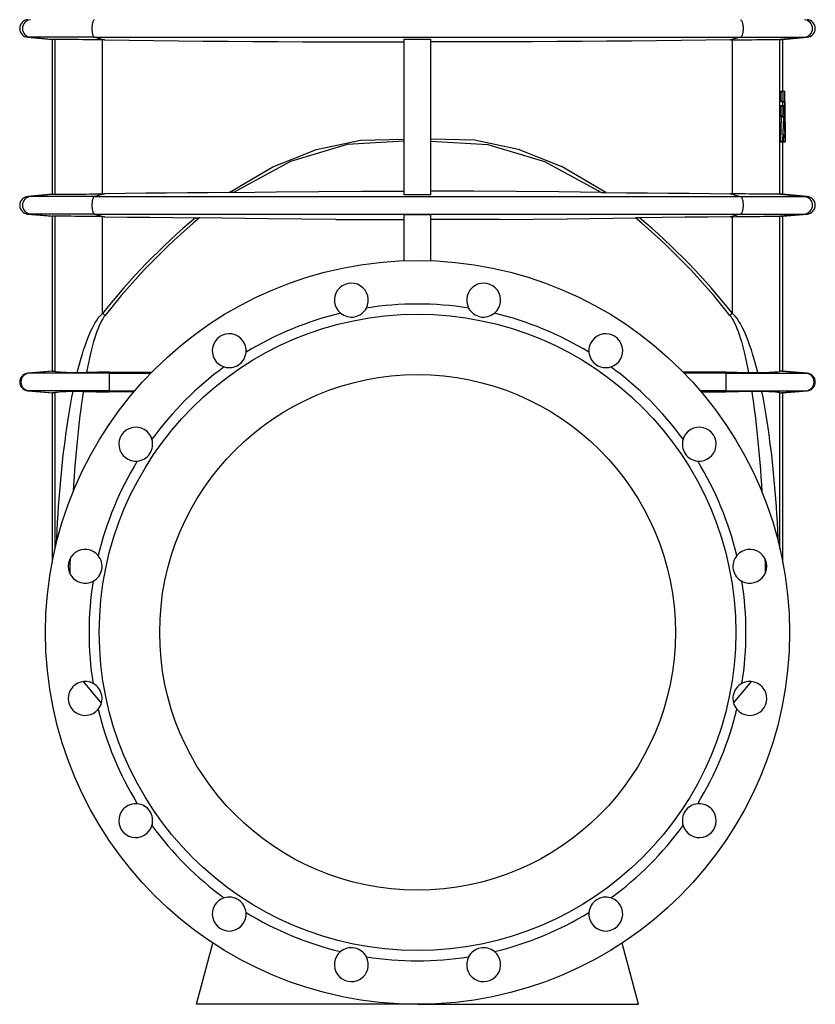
# Model space of a CAD drawing. Extents: x -230 to 1550, y -155 to 2205.
# Tile 6 of 8: x 980 to 1520, y 652 to 1321. Entities that reach past the tile are written whole.
import ezdxf

# ---------------------------------------------------------------- set-up
doc = ezdxf.new("R2010")
doc.units = 0
doc.layers.get('0').update_dxf_attribs({"linetype": 'CONTINUOUS'})

msp = doc.modelspace()

# ---------------------------------------------------------------- linework, layer by layer
at = {"color": 7, "linetype": 'CONTINUOUS'}
for p, q in [((985.57, 1308.68), (1002.1, 1307.24)), ((987.46, 1308.68), (985.57, 1308.68)), ((1030.89, 1308.68), (987.46, 1308.68)), ((987.46, 1308.68), (1003.96, 1307.23)), ((1002.1, 1307.24), (1002.1, 1202.08)), ((1004.08, 1307.23), (1003.96, 1307.23)), ((1004.08, 1202.09), (1004.08, 1307.23)), ((1030.89, 1308.68), (1469.3, 1308.68)), ((1030.89, 1308.68), (1037.65, 1306.85)), ((1037.65, 1306.85), (1036.31, 1306.87)), ((1036.31, 1202.45), (1036.31, 1306.87)), ((1241.1, 1201.82), (1241.1, 1307.51)), ((1259.1, 1201.82), (1259.1, 1307.51)), ((1469.3, 1308.68), (1462.54, 1306.85)), ((1462.54, 1306.85), (1463.88, 1306.87)), ((1463.88, 1202.45), (1463.88, 1306.87)), ((1469.3, 1308.68), (1512.74, 1308.68)), ((1496.12, 1307.23), (1496.23, 1307.23)), ((1496.12, 1202.09), (1496.12, 1307.23)), ((1512.74, 1308.68), (1496.23, 1307.23)), ((1498.1, 1307.24), (1514.62, 1308.68)), ((1498.1, 1272.22), (1498.1, 1307.24)), ((1512.74, 1308.68), (1514.62, 1308.68)), ((1496.6, 1271.86), (1496.6, 1265.38)), ((1496.6, 1271.86), (1498.09, 1271.86)), ((1496.63, 1272.22), (1498.13, 1272.22)), ((1498.09, 1271.86), (1498.09, 1265.38)), ((1498.13, 1272.22), (1499.47, 1272.22)), ((1499.6, 1249.3), (1499.48, 1272)), ((1496.6, 1265.38), (1498.09, 1265.38)), ((1496.63, 1265.02), (1498.13, 1265.02)), ((1497.84, 1264.8), (1497.86, 1262.36)), ((1497.84, 1264.8), (1499.34, 1264.8)), ((1498.13, 1265.02), (1499.32, 1265.02)), ((1499.34, 1264.8), (1499.58, 1237.88)), ((1496.6, 1262), (1496.6, 1255.52)), ((1496.6, 1262), (1498.09, 1262)), ((1496.63, 1262.36), (1498.13, 1262.36)), ((1498.09, 1262), (1498.09, 1255.52)), ((1498.13, 1262.36), (1499.26, 1262.36)), ((1499.55, 1238.16), (1499.27, 1262.14)), ((1496.99, 1254.67), (1496.43, 1238.16)), ((1496.6, 1255.52), (1498.09, 1255.52)), ((1496.63, 1255.16), (1498.13, 1255.16)), ((1496.99, 1254.67), (1498.49, 1254.67)), ((1498.49, 1254.67), (1497.93, 1238.16)), ((1498.13, 1255.16), (1498.46, 1255.16)), ((1499.6, 1249.3), (1499.6, 1249.07)), ((1499.6, 1237.66), (1499.6, 1249.07)), ((1496.43, 1238.16), (1497.93, 1238.16)), ((1496.46, 1237.66), (1497.96, 1237.66)), ((1497.96, 1237.66), (1498.52, 1237.66)), ((1498.1, 1202.08), (1498.1, 1237.66)), ((1498.55, 1237.88), (1498.68, 1242.48)), ((1498.55, 1237.88), (1499.35, 1237.88)), ((1498.61, 1237.66), (1499.36, 1237.66)), ((1498.68, 1242.48), (1499.28, 1242.48)), ((1498.7, 1242.7), (1499.27, 1242.7)), ((1499.28, 1242.48), (1499.35, 1237.88)), ((1499.36, 1237.66), (1499.54, 1237.66)), ((1499.58, 1237.66), (1499.6, 1237.66)), ((1125.27, 1203.35), (1122.21, 1203.31)), ((1374.92, 1203.35), (1377.98, 1203.31)), ((1002.1, 1202.08), (985.57, 1200.64)), ((987.46, 1200.64), (985.57, 1200.64)), ((1003.96, 1202.09), (987.46, 1200.64)), ((1030.89, 1200.64), (987.46, 1200.64)), ((1003.96, 1202.09), (1004.08, 1202.09)), ((1037.65, 1202.47), (1030.89, 1200.64)), ((1030.89, 1200.64), (1469.3, 1200.64)), ((1036.31, 1202.45), (1037.65, 1202.47)), ((1463.88, 1202.45), (1462.54, 1202.47)), ((1462.54, 1202.47), (1469.3, 1200.64)), ((1469.3, 1200.64), (1512.74, 1200.64)), ((1496.23, 1202.09), (1496.12, 1202.09)), ((1496.23, 1202.09), (1512.74, 1200.64)), ((1514.62, 1200.64), (1498.1, 1202.08)), ((1512.74, 1200.64), (1514.62, 1200.64)), ((985.57, 1188.68), (1002.1, 1187.24)), ((987.46, 1188.68), (985.57, 1188.68)), ((1030.89, 1188.68), (987.46, 1188.68)), ((987.46, 1188.68), (1003.96, 1187.23)), ((1002.1, 1187.24), (1002.1, 1082.08)), ((1004.08, 1187.23), (1003.96, 1187.23)), ((1004.08, 1081.86), (1004.08, 1187.23)), ((1030.89, 1188.68), (1469.3, 1188.68)), ((1030.89, 1188.68), (1037.65, 1186.85)), ((1037.65, 1186.85), (1036.31, 1186.87)), ((1036.31, 1121.27), (1036.31, 1186.87)), ((1194.71, 1185.01), (1241.1, 1185.01)), ((1241.1, 1157), (1241.1, 1188.28)), ((1259.1, 1157), (1259.1, 1188.28)), ((1305.48, 1185.01), (1259.1, 1185.01)), ((1469.3, 1188.68), (1462.54, 1186.85)), ((1462.54, 1186.85), (1463.88, 1186.87)), ((1463.88, 1121.27), (1463.88, 1186.87)), ((1469.3, 1188.68), (1512.74, 1188.68)), ((1496.12, 1187.23), (1496.23, 1187.23)), ((1496.12, 1081.86), (1496.12, 1187.23)), ((1512.74, 1188.68), (1496.23, 1187.23)), ((1498.1, 1187.24), (1514.62, 1188.68)), ((1498.1, 1082.08), (1498.1, 1187.24)), ((1512.74, 1188.68), (1514.62, 1188.68)), ((1002.1, 1082.08), (985.57, 1080.64)), ((986.36, 1080.64), (985.57, 1080.64)), ((1002.88, 1082.08), (986.36, 1080.64)), ((1040.79, 1080.64), (986.36, 1080.64)), ((1040.79, 1081.27), (1069.59, 1081.23)), ((1040.79, 1081.27), (1040.79, 1080.64)), ((1040.79, 1080.64), (1040.79, 1068.68)), ((1040.79, 1080.64), (1069.02, 1080.64)), ((1459.41, 1081.27), (1430.6, 1081.23)), ((1459.41, 1080.64), (1431.17, 1080.64)), ((1459.41, 1081.27), (1459.41, 1080.64)), ((1459.41, 1080.64), (1459.41, 1068.68)), ((1459.41, 1080.64), (1513.83, 1080.64)), ((1497.32, 1082.08), (1513.83, 1080.64)), ((1514.62, 1080.64), (1498.1, 1082.08)), ((1513.83, 1080.64), (1514.62, 1080.64)), ((985.57, 1068.68), (1002.1, 1067.24)), ((986.36, 1068.68), (985.57, 1068.68)), ((1040.79, 1068.68), (986.36, 1068.68)), ((986.36, 1068.68), (1002.88, 1067.24)), ((1002.1, 1067.24), (1002.1, 952.12)), ((1004.08, 961.5), (1004.08, 1067.46)), ((1040.79, 1068.68), (1058.13, 1068.68)), ((1040.79, 1068.68), (1040.79, 1067.89)), ((1057.47, 1067.91), (1040.79, 1067.89)), ((1459.41, 1068.68), (1442.07, 1068.68)), ((1442.72, 1067.91), (1459.41, 1067.89)), ((1459.41, 1068.68), (1513.83, 1068.68)), ((1459.41, 1068.68), (1459.41, 1067.89)), ((1496.12, 961.5), (1496.12, 1067.46)), ((1513.83, 1068.68), (1497.32, 1067.24)), ((1498.1, 1067.24), (1514.62, 1068.68)), ((1498.1, 952.12), (1498.1, 1067.24)), ((1513.83, 1068.68), (1514.62, 1068.68)), ((1035.57, 856.67), (1023.36, 871.23)), ((1464.62, 856.67), (1476.84, 871.23)), ((1100.1, 652.16), (1111.24, 693.77)), ((1400.1, 652.16), (1388.95, 693.77)), ((1250.1, 652.16), (1100.1, 652.16)), ((1250.1, 652.16), (1400.1, 652.16))]:
    msp.add_line(p, q, dxfattribs=at)
for points in [[(1030.89, 1320.64), (1030.66, 1320.53), (1030.44, 1320.35), (1030.23, 1320.08), (1030.02, 1319.74), (1029.84, 1319.32), (1029.67, 1318.84), (1029.52, 1318.3), (1029.39, 1317.71), (1029.28, 1317.08), (1029.2, 1316.41), (1029.15, 1315.72), (1029.12, 1315.02), (1029.12, 1314.3), (1029.15, 1313.6), (1029.2, 1312.91), (1029.28, 1312.24), (1029.39, 1311.61), (1029.52, 1311.02), (1029.67, 1310.48), (1029.84, 1310), (1030.02, 1309.58), (1030.23, 1309.24), (1030.44, 1308.97), (1030.66, 1308.79), (1030.89, 1308.68)], [(1469.3, 1320.64), (1469.53, 1320.53), (1469.75, 1320.35), (1469.97, 1320.08), (1470.17, 1319.74), (1470.35, 1319.32), (1470.52, 1318.84), (1470.67, 1318.3), (1470.8, 1317.71), (1470.91, 1317.08), (1470.99, 1316.41), (1471.04, 1315.72), (1471.07, 1315.02), (1471.07, 1314.3), (1471.04, 1313.6), (1470.99, 1312.91), (1470.91, 1312.24), (1470.8, 1311.61), (1470.67, 1311.02), (1470.52, 1310.48), (1470.35, 1310), (1470.17, 1309.58), (1469.97, 1309.24), (1469.75, 1308.97), (1469.53, 1308.79), (1469.3, 1308.68)], [(1003.96, 1307.23), (1003.15, 1307.23), (1002.56, 1307.24), (1002.21, 1307.24), (1002.1, 1307.24)], [(1036.31, 1306.87), (1033.61, 1306.91), (1030.95, 1306.95), (1028.36, 1306.98), (1025.84, 1307.02), (1022.9, 1307.05), (1020.11, 1307.09), (1017.47, 1307.12), (1015.04, 1307.15), (1012.81, 1307.17), (1010.8, 1307.19), (1009.02, 1307.21), (1007.49, 1307.22), (1006.25, 1307.23), (1005.26, 1307.24), (1004.54, 1307.24), (1004.08, 1307.23)], [(1037.65, 1306.85), (1054.35, 1306.65), (1071.09, 1306.47), (1087.87, 1306.3), (1104.69, 1306.15), (1121.54, 1306.01), (1138.42, 1305.9), (1155.32, 1305.79), (1172.25, 1305.71), (1189.44, 1305.64), (1206.65, 1305.59), (1223.87, 1305.55), (1241.1, 1305.53)], [(1241.1, 1307.51), (1242.22, 1307.5), (1259.1, 1307.51)], [(1462.54, 1306.85), (1445.85, 1306.65), (1429.1, 1306.47), (1412.32, 1306.3), (1395.5, 1306.15), (1378.65, 1306.01), (1361.77, 1305.9), (1344.87, 1305.79), (1327.94, 1305.71), (1310.75, 1305.64), (1293.54, 1305.59), (1276.32, 1305.55), (1259.1, 1305.53)], [(1463.88, 1306.87), (1466.58, 1306.91), (1469.24, 1306.95), (1471.83, 1306.98), (1474.35, 1307.02), (1477.29, 1307.05), (1480.09, 1307.09), (1482.72, 1307.12), (1485.15, 1307.15), (1487.38, 1307.17), (1489.39, 1307.19), (1491.17, 1307.21), (1492.7, 1307.22), (1493.94, 1307.23), (1494.93, 1307.24), (1495.66, 1307.24), (1496.12, 1307.23)], [(1496.23, 1307.23), (1497.05, 1307.23), (1497.63, 1307.24), (1497.98, 1307.24), (1498.1, 1307.24)], [(1122.21, 1203.31), (1151.85, 1220.65), (1181.56, 1232.46), (1211.31, 1238.74), (1241.1, 1239.48)], [(1241.1, 1238.08), (1202.42, 1236.01), (1163.79, 1224.42), (1125.27, 1203.35)], [(1377.98, 1203.31), (1348.34, 1220.65), (1318.63, 1232.46), (1288.88, 1238.74), (1259.1, 1239.48)], [(1259.1, 1238.08), (1297.78, 1236.01), (1336.4, 1224.42), (1374.92, 1203.35)], [(1122.21, 1203.31), (1108.06, 1203.2), (1093.94, 1203.08), (1079.84, 1202.94), (1065.75, 1202.8), (1051.68, 1202.64), (1037.65, 1202.47)], [(1125.27, 1203.35), (1154.22, 1203.73), (1183.18, 1204), (1212.14, 1204.16), (1241.1, 1204.21)], [(1374.92, 1203.35), (1345.97, 1203.73), (1317.01, 1204), (1288.05, 1204.16), (1259.1, 1204.21)], [(1377.98, 1203.31), (1392.13, 1203.2), (1406.25, 1203.08), (1420.35, 1202.94), (1434.45, 1202.8), (1448.51, 1202.64), (1462.54, 1202.47)], [(1002.1, 1202.08), (1002.21, 1202.08), (1002.56, 1202.08), (1003.14, 1202.09), (1003.96, 1202.09)], [(1004.08, 1202.09), (1004.49, 1202.08), (1005.14, 1202.08), (1006.01, 1202.09), (1007.09, 1202.09), (1008.54, 1202.1), (1010.25, 1202.12), (1012.2, 1202.14), (1014.36, 1202.16), (1016.74, 1202.19), (1019.31, 1202.22), (1022.06, 1202.26), (1024.96, 1202.29), (1027.67, 1202.33), (1030.48, 1202.37), (1033.37, 1202.41), (1036.31, 1202.45)], [(1030.89, 1200.64), (1030.66, 1200.53), (1030.44, 1200.35), (1030.23, 1200.08), (1030.02, 1199.74), (1029.84, 1199.32), (1029.67, 1198.84), (1029.52, 1198.3), (1029.39, 1197.71), (1029.28, 1197.08), (1029.2, 1196.41), (1029.15, 1195.72), (1029.12, 1195.02), (1029.12, 1194.3), (1029.15, 1193.6), (1029.2, 1192.91), (1029.28, 1192.24), (1029.39, 1191.61), (1029.52, 1191.02), (1029.67, 1190.48), (1029.84, 1190), (1030.02, 1189.58), (1030.23, 1189.24), (1030.44, 1188.97), (1030.66, 1188.79), (1030.89, 1188.68)], [(1259.1, 1201.82), (1242.22, 1201.82), (1241.1, 1201.82)], [(1496.12, 1202.09), (1495.7, 1202.08), (1495.06, 1202.08), (1494.19, 1202.09), (1493.1, 1202.09), (1491.65, 1202.1), (1489.94, 1202.12), (1487.99, 1202.14), (1485.83, 1202.16), (1483.46, 1202.19), (1480.88, 1202.22), (1478.13, 1202.26), (1475.23, 1202.29), (1472.52, 1202.33), (1469.71, 1202.37), (1466.82, 1202.41), (1463.88, 1202.45)], [(1469.3, 1200.64), (1469.53, 1200.53), (1469.75, 1200.35), (1469.97, 1200.08), (1470.17, 1199.74), (1470.35, 1199.32), (1470.52, 1198.84), (1470.67, 1198.3), (1470.8, 1197.71), (1470.91, 1197.08), (1470.99, 1196.41), (1471.04, 1195.72), (1471.07, 1195.02), (1471.07, 1194.3), (1471.04, 1193.6), (1470.99, 1192.91), (1470.91, 1192.24), (1470.8, 1191.61), (1470.67, 1191.02), (1470.52, 1190.48), (1470.35, 1190), (1470.17, 1189.58), (1469.97, 1189.24), (1469.75, 1188.97), (1469.53, 1188.79), (1469.3, 1188.68)], [(1498.1, 1202.08), (1497.98, 1202.08), (1497.63, 1202.08), (1497.05, 1202.09), (1496.23, 1202.09)], [(1003.96, 1187.23), (1003.15, 1187.23), (1002.56, 1187.24), (1002.21, 1187.24), (1002.1, 1187.24)], [(1036.31, 1186.87), (1033.61, 1186.91), (1030.95, 1186.95), (1028.36, 1186.98), (1025.84, 1187.02), (1022.9, 1187.05), (1020.11, 1187.09), (1017.47, 1187.12), (1015.04, 1187.15), (1012.81, 1187.17), (1010.8, 1187.19), (1009.02, 1187.21), (1007.49, 1187.22), (1006.25, 1187.23), (1005.26, 1187.24), (1004.54, 1187.24), (1004.08, 1187.23)], [(1037.65, 1186.85), (1053.04, 1186.67), (1068.46, 1186.5), (1083.93, 1186.34), (1099.44, 1186.19)], [(1099.44, 1186.19), (1100.83, 1186.18), (1102.23, 1186.16)], [(1194.71, 1185.01), (1148.47, 1185.44), (1102.23, 1186.16)], [(1241.1, 1188.28), (1250.1, 1188.28), (1259.1, 1188.28)], [(1305.48, 1185.01), (1351.72, 1185.44), (1397.96, 1186.16)], [(1400.75, 1186.19), (1399.36, 1186.18), (1397.96, 1186.16)], [(1462.54, 1186.85), (1447.15, 1186.67), (1431.73, 1186.5), (1416.26, 1186.34), (1400.75, 1186.19)], [(1463.88, 1186.87), (1466.58, 1186.91), (1469.24, 1186.95), (1471.83, 1186.98), (1474.35, 1187.02), (1477.29, 1187.05), (1480.09, 1187.09), (1482.72, 1187.12), (1485.15, 1187.15), (1487.38, 1187.17), (1489.39, 1187.19), (1491.17, 1187.21), (1492.7, 1187.22), (1493.94, 1187.23), (1494.93, 1187.24), (1495.66, 1187.24), (1496.12, 1187.23)], [(1496.23, 1187.23), (1497.05, 1187.23), (1497.63, 1187.24), (1497.98, 1187.24), (1498.1, 1187.24)], [(1019.15, 1081.06), (1019.99, 1084.41), (1020.85, 1087.64), (1021.72, 1090.75), (1022.61, 1093.73), (1023.51, 1096.59), (1024.43, 1099.31), (1025.36, 1101.9), (1026.31, 1104.36), (1027.26, 1106.69), (1028.23, 1108.87), (1029.21, 1110.92), (1030.2, 1112.83), (1031.2, 1114.6), (1032.21, 1116.22), (1033.22, 1117.7), (1034.25, 1119.04), (1035.28, 1120.23), (1036.31, 1121.27)], [(1038.03, 1119.88), (1037.23, 1118.8), (1036.43, 1117.56), (1035.64, 1116.17), (1034.85, 1114.62), (1034.07, 1112.91), (1033.29, 1111.06), (1032.53, 1109.05), (1031.77, 1106.9), (1031.02, 1104.59), (1030.28, 1102.14), (1029.55, 1099.55), (1028.84, 1096.82), (1028.13, 1093.94), (1027.43, 1090.93), (1026.75, 1087.78), (1026.08, 1084.5), (1025.42, 1081.08)], [(1462.16, 1119.88), (1462.96, 1118.8), (1463.76, 1117.56), (1464.56, 1116.17), (1465.34, 1114.62), (1466.12, 1112.91), (1466.9, 1111.06), (1467.66, 1109.05), (1468.42, 1106.9), (1469.17, 1104.59), (1469.91, 1102.14), (1470.64, 1099.55), (1471.36, 1096.82), (1472.06, 1093.94), (1472.76, 1090.93), (1473.44, 1087.78), (1474.11, 1084.5), (1474.77, 1081.08)], [(1481.04, 1081.06), (1480.2, 1084.41), (1479.34, 1087.64), (1478.47, 1090.75), (1477.58, 1093.73), (1476.68, 1096.59), (1475.76, 1099.31), (1474.83, 1101.9), (1473.88, 1104.36), (1472.93, 1106.69), (1471.96, 1108.87), (1470.98, 1110.92), (1469.99, 1112.83), (1468.99, 1114.6), (1467.98, 1116.22), (1466.97, 1117.7), (1465.94, 1119.04), (1464.91, 1120.23), (1463.88, 1121.27)], [(1002.1, 1082.08), (1002.14, 1082.08), (1002.29, 1082.08), (1002.53, 1082.08), (1002.88, 1082.08)], [(1002.88, 1082.08), (1003.41, 1082.03), (1004.08, 1081.86)], [(1040.79, 1081.27), (1033.1, 1081.23), (1025.42, 1081.08)], [(1459.41, 1081.27), (1467.09, 1081.23), (1474.77, 1081.08)], [(1497.32, 1082.08), (1496.78, 1082.03), (1496.12, 1081.86)], [(1498.1, 1082.08), (1498.05, 1082.08), (1497.9, 1082.08), (1497.66, 1082.08), (1497.32, 1082.08)], [(1002.88, 1067.24), (1002.53, 1067.24), (1002.29, 1067.24), (1002.14, 1067.24), (1002.1, 1067.24)], [(1004.08, 1067.46), (1003.41, 1067.29), (1002.88, 1067.24)], [(1005.04, 965.5), (1005.19, 968.75), (1005.47, 974.15), (1005.78, 979.5), (1006.11, 984.81), (1006.47, 990.07), (1006.86, 995.27), (1007.27, 1000.41), (1007.71, 1005.49), (1008.17, 1010.5), (1008.66, 1015.45), (1009.17, 1020.32), (1009.71, 1025.11), (1010.27, 1029.83), (1010.85, 1034.46), (1011.46, 1039.01), (1012.09, 1043.47), (1012.74, 1047.84), (1013.41, 1052.11), (1014.11, 1056.28), (1014.82, 1060.36), (1015.55, 1064.33), (1016.31, 1068.19)], [(1023.23, 1068.15), (1022.65, 1064.28), (1022.09, 1060.29), (1021.54, 1056.2), (1021.01, 1052), (1020.5, 1047.7), (1020, 1043.3), (1019.51, 1038.81), (1019.05, 1034.23), (1018.6, 1029.55), (1018.17, 1024.79), (1017.76, 1019.95), (1017.37, 1015.03), (1016.99, 1010.03), (1016.64, 1004.96), (1016.32, 1000.07)], [(1023.23, 1068.15), (1032.01, 1067.95), (1040.79, 1067.89)], [(1476.96, 1068.15), (1468.18, 1067.95), (1459.41, 1067.89)], [(1476.96, 1068.15), (1477.54, 1064.28), (1478.1, 1060.29), (1478.65, 1056.2), (1479.18, 1052), (1479.7, 1047.7), (1480.2, 1043.3), (1480.68, 1038.81), (1481.14, 1034.23), (1481.59, 1029.55), (1482.02, 1024.79), (1482.43, 1019.95), (1482.82, 1015.03), (1483.2, 1010.03), (1483.55, 1004.96), (1483.87, 1000.07)], [(1495.16, 965.5), (1495, 968.75), (1494.72, 974.15), (1494.41, 979.5), (1494.08, 984.81), (1493.72, 990.07), (1493.33, 995.27), (1492.92, 1000.41), (1492.48, 1005.49), (1492.02, 1010.5), (1491.53, 1015.45), (1491.02, 1020.32), (1490.48, 1025.11), (1489.92, 1029.83), (1489.34, 1034.46), (1488.73, 1039.01), (1488.1, 1043.47), (1487.45, 1047.84), (1486.78, 1052.11), (1486.09, 1056.28), (1485.37, 1060.36), (1484.64, 1064.33), (1483.88, 1068.19)], [(1496.12, 1067.46), (1496.78, 1067.29), (1497.32, 1067.24)], [(1497.32, 1067.24), (1497.66, 1067.24), (1497.9, 1067.24), (1498.05, 1067.24), (1498.1, 1067.24)], [(1014.28, 954.78), (1014.18, 951.16), (1014.05, 945.55), (1014.04, 944.79)], [(1485.91, 954.78), (1486.01, 951.16), (1486.14, 945.55), (1486.16, 944.79)]]:
    msp.add_lwpolyline(points, dxfattribs=at)
for radius in [252.5, 216, 175]:
    msp.add_circle((1250.1, 904.66), radius, dxfattribs=at)
for centre, radius, start, end in [((986.1, 1314.66), 6, 95, 265), ((988, 1314.66), 6, 95.19906, 264.80094), ((1512.19, 1314.66), 6, 275.19906, 84.80094), ((1514.1, 1314.66), 6, 275, 85), ((1497.69, 1271.95), 1.09, 165.60586, 184.68945), ((1499.18, 1271.95), 1.09, 165.5467, 184.71565), ((1497.6, 1272.04), 1.88, 358.68703, 5.46792), ((1497.68, 1265.29), 1.09, 175.28687, 194.41782), ((1496.56, 1264.84), 1.28, 358.09422, 8.05434), ((1499.18, 1265.29), 1.09, 175.28617, 194.45147), ((1498.06, 1264.84), 1.27, 358.07258, 8.09898), ((1497.69, 1262.09), 1.09, 165.60767, 184.68765), ((1499.18, 1262.09), 1.09, 165.54853, 184.71383), ((1498.13, 1262.18), 1.14, 357.86233, 9.05209), ((1497.68, 1255.43), 1.09, 175.28571, 194.41978), ((1495.13, 1254.82), 1.86, 355.13754, 10.50788), ((1499.18, 1255.43), 1.08, 175.28501, 194.45343), ((1496.64, 1254.82), 1.86, 355.12389, 10.54206), ((1497.97, 1238), 1.54, 174.12649, 192.72286), ((1499.46, 1238), 1.54, 174.10604, 192.76724), ((1497.89, 1237.84), 0.656, 344.0476, 3.65248), ((1499.39, 1242.52), 0.712, 165.28808, 183.33943), ((1498.12, 1242.52), 1.16, 357.89389, 8.87506), ((1500.72, 1237.84), 1.37, 178.24809, 187.58631), ((1491.09, 1238), 8.46, 357.70045, 1.07149), ((1505.56, 1237.84), 5.97, 179.61419, 181.74572), ((986.1, 1194.66), 6, 95, 265), ((988, 1194.66), 6, 95.19906, 264.80094), ((1512.19, 1194.66), 6, 275.19906, 84.80094), ((1514.1, 1194.66), 6, 275, 85), ((1392.35, 838.24), 454.83, 130.09174, 141.51748), ((1391.3, 841.9), 449.53, 130.0193, 141.80089), ((1108.89, 841.9), 449.53, 38.19911, 49.9807), ((1107.84, 838.24), 454.83, 38.48252, 49.90826), ((1205.23, 1130.24), 11.5, 332.16408, 230.33592), ((1294.97, 1130.24), 11.5, 309.66408, 207.83592), ((1205.22, 1130.24), 11.5, 230.35013, 332.14989), ((1250.1, 904.66), 222.93, 81.04481, 98.95519), ((1294.97, 1130.24), 11.5, 207.85011, 309.64987), ((1089.47, 1185.12), 83.08, 230.22095, 231.74531), ((1250.1, 904.66), 222.93, 103.54481, 121.45519), ((1250.1, 904.66), 222.93, 58.54481, 76.45519), ((1410.72, 1185.12), 83.08, 308.25469, 309.77905), ((1122.31, 1095.9), 11.5, 354.66408, 252.83592), ((1377.88, 1095.9), 11.5, 287.16408, 185.33592), ((1122.31, 1095.9), 11.5, 252.85012, 354.6499), ((1377.88, 1095.9), 11.5, 185.3501, 287.14988), ((1250.1, 904.66), 222.93, 126.04481, 143.95519), ((1250.1, 904.66), 222.93, 36.04481, 53.95519), ((986.1, 1074.66), 6, 95, 265), ((986.89, 1074.66), 6, 95.08309, 264.91691), ((1018.91, 1218.8), 137.74, 263.81841, 270.10175), ((1021.8, 1213.7), 132.67, 268.85549, 271.5634), ((1478.39, 1213.7), 132.67, 268.4366, 271.14451), ((1481.28, 1218.8), 137.74, 269.89825, 276.18159), ((1513.3, 1074.66), 6, 275.08309, 84.91691), ((1514.1, 1074.66), 6, 275, 85), ((1016.4, 963.27), 104.92, 90.0523, 96.74843), ((1019.08, 940.27), 127.95, 88.13851, 91.23984), ((1481.11, 940.27), 127.95, 88.76016, 91.86149), ((1483.79, 963.27), 104.92, 83.25157, 89.9477), ((1058.86, 1032.44), 11.5, 17.16408, 275.33592), ((1441.33, 1032.44), 11.5, 264.66408, 162.83592), ((1058.85, 1032.44), 11.5, 275.35009, 17.1499), ((1441.34, 1032.44), 11.5, 162.8501, 264.64991), ((1250.1, 904.66), 222.93, 148.54481, 166.45519), ((1250.1, 904.66), 222.93, 13.54481, 31.45519), ((1024.52, 949.53), 11.5, 39.66408, 297.83592), ((1024.51, 949.53), 11.5, 297.85013, 39.64985), ((1475.68, 949.53), 11.5, 140.35015, 242.14987), ((1475.68, 949.53), 11.5, 242.16408, 140.33592), ((1250.1, 904.66), 222.93, 171.04481, 188.95519), ((1250.1, 904.66), 222.93, 351.04481, 8.95519), ((1024.52, 859.79), 11.5, 62.16408, 320.33592), ((1024.51, 859.79), 11.5, 320.35013, 62.14989), ((1475.68, 859.79), 11.5, 117.85011, 219.64987), ((1475.68, 859.79), 11.5, 219.66408, 117.83592), ((1250.1, 904.66), 222.93, 193.54481, 211.45519), ((1250.1, 904.66), 222.93, 328.54481, 346.45519), ((1058.86, 776.88), 11.5, 84.66408, 342.83592), ((1058.85, 776.88), 11.5, 342.85012, 84.6499), ((1441.34, 776.88), 11.5, 95.3501, 197.14988), ((1441.33, 776.88), 11.5, 197.16408, 95.33592), ((1250.1, 904.66), 222.93, 216.04481, 233.95519), ((1250.1, 904.66), 222.93, 306.04481, 323.95519), ((1122.31, 713.42), 11.5, 107.16408, 5.33592), ((1122.31, 713.42), 11.5, 5.35009, 107.1499), ((1377.88, 713.42), 11.5, 174.66408, 72.83592), ((1377.88, 713.42), 11.5, 72.8501, 174.64991), ((1250.1, 904.66), 222.93, 238.54481, 256.45519), ((1250.1, 904.66), 222.93, 283.54481, 301.45519), ((1205.22, 679.08), 11.5, 27.85013, 129.64985), ((1294.97, 679.08), 11.5, 50.35015, 152.14987), ((1205.23, 679.08), 11.5, 129.66408, 27.83592), ((1250.1, 904.66), 222.93, 261.04481, 278.95519), ((1294.97, 679.08), 11.5, 152.16408, 50.33592)]:
    msp.add_arc(centre, radius, start, end, dxfattribs=at)

doc.saveas('drawing.dxf')
